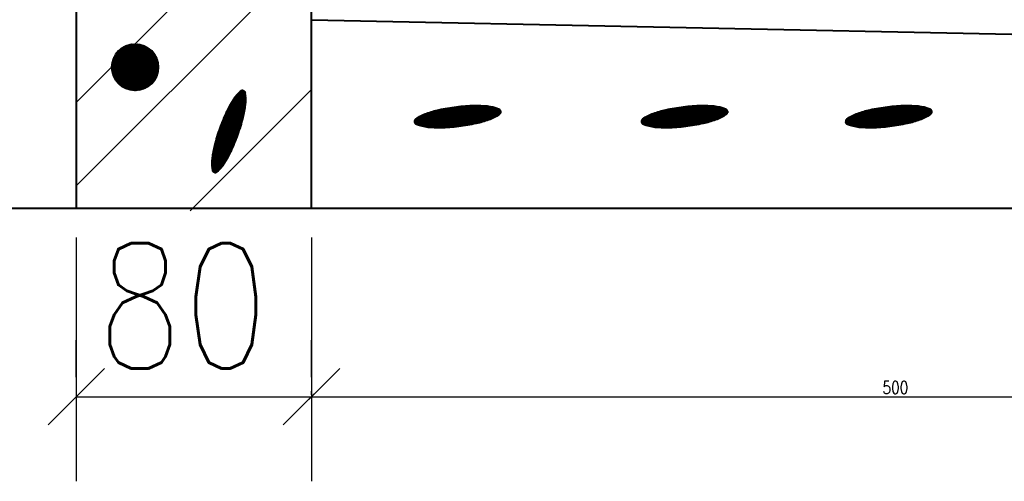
# Model space of a CAD drawing. Header units: millimetres. Extents: x -3143211 to -2549809, y 1060331 to 1341741.
# Tile 50 of 131: x -3026996 to -3023982, y 1098942 to 1100356. Entities that reach past the tile are written whole.
import ezdxf

# ---------------------------------------------------------------- set-up
doc = ezdxf.new("R2010")
doc.units = ezdxf.units.MM
doc.layers.add('8', color=2, linetype='Continuous')
doc.layers.add('размер', color=34, linetype='Continuous')
doc.styles.add('STANDART', font='TXT.SHX', dxfattribs={"width": 0.8})

# ---------------------------------------------------------------- blocks, each defined once
blk = doc.blocks.new('_Oblique')
at = {"color": 0, "linetype": 'ByBlock', "lineweight": -2}
blk.add_line((-0.5, -0.5), (0.5, 0.5), dxfattribs=at)

msp = doc.modelspace()

# ---------------------------------------------------------------- linework, layer by layer
at = {"lineweight": 40}
for p, q in [((-3026102.40657, 1099779.09826), (-3026102.40657, 1104545.53908)), ((-3026822.40657, 1102225.9516), (-3026822.40657, 1099779.09826)), ((-3026102.40657, 1100355.09826), (-3019046.40657, 1100211.09826)), ((-3048863.07123, 1099779.09826), (-3012660.63092, 1099779.09826))]:
    msp.add_line(p, q, dxfattribs=at)
at = {"color": 188}
for p, q in [((-3026822.40657, 1100101.96402), (-3026102.40657, 1100821.96402)), ((-3026822.40657, 1099847.40558), (-3026102.40657, 1100567.40558)), ((-3026714.55252, 1100210.49485), (-3026642.7696, 1100282.27778)), ((-3026714.51634, 1100207.98545), (-3026640.2602, 1100282.24159)), ((-3026714.49771, 1100213.09524), (-3026645.36999, 1100282.22297)), ((-3026714.39798, 1100205.55823), (-3026637.83297, 1100282.12323)), ((-3026714.34098, 1100215.79756), (-3026648.07231, 1100282.06623)), ((-3026714.20468, 1100203.20594), (-3026635.48069, 1100281.92993)), ((-3026714.06848, 1100218.61565), (-3026650.89039, 1100281.79373)), ((-3026713.94244, 1100200.92259), (-3026633.19734, 1100281.6677)), ((-3026713.66228, 1100221.56743), (-3026653.84218, 1100281.38753)), ((-3026713.61634, 1100198.70311), (-3026630.97786, 1100281.34159)), ((-3026713.23066, 1100196.54321), (-3026628.81795, 1100280.95591)), ((-3026713.0984, 1100224.6769), (-3026656.95164, 1100280.82365)), ((-3026712.78908, 1100194.4392), (-3026626.71394, 1100280.51434)), ((-3026712.3435, 1100227.97738), (-3026660.25212, 1100280.06876)), ((-3026712.2948, 1100192.38789), (-3026624.66264, 1100280.02006)), ((-3026711.75058, 1100190.38654), (-3026622.66128, 1100279.47583)), ((-3026711.34878, 1100231.51769), (-3026663.79243, 1100279.07403)), ((-3026711.15882, 1100188.43271), (-3026620.70746, 1100278.88407)), ((-3026710.52164, 1100186.5243), (-3026618.79905, 1100278.2469)), ((-3026710.03738, 1100235.37466), (-3026667.64941, 1100277.76264)), ((-3026709.84092, 1100184.65944), (-3026616.93419, 1100277.56617)), ((-3026709.11829, 1100182.83649), (-3026615.11123, 1100276.84354)), ((-3026708.35521, 1100181.05398), (-3026613.32873, 1100276.08046)), ((-3026708.27462, 1100239.68301), (-3026671.95776, 1100275.99987)), ((-3026707.55297, 1100179.31064), (-3026611.58538, 1100275.27823)), ((-3026706.71271, 1100177.60531), (-3026609.88005, 1100274.43797)), ((-3026705.83545, 1100175.93699), (-3026608.21173, 1100273.56071)), ((-3026705.77759, 1100244.72563), (-3026677.00037, 1100273.50285)), ((-3026704.92207, 1100174.30478), (-3026606.57953, 1100272.64733)), ((-3026703.97337, 1100172.7079), (-3026604.98265, 1100271.69862)), ((-3026702.99002, 1100171.14566), (-3026603.42041, 1100270.71528)), ((-3026701.97264, 1100169.61746), (-3026601.8922, 1100269.6979)), ((-3026701.66708, 1100251.38172), (-3026683.65646, 1100269.39234)), ((-3026700.92174, 1100168.12277), (-3026600.39752, 1100268.647)), ((-3026699.83777, 1100166.66116), (-3026598.9359, 1100267.56303)), ((-3026698.72109, 1100165.23226), (-3026597.507, 1100266.44635)), ((-3026697.57201, 1100163.83575), (-3026596.1105, 1100265.29726)), ((-3026696.39076, 1100162.47142), (-3026594.74616, 1100264.11602)), ((-3026695.17752, 1100161.13908), (-3026593.41382, 1100262.90277)), ((-3026693.93239, 1100159.83861), (-3026592.11336, 1100261.65765)), ((-3026692.65544, 1100158.56998), (-3026590.84472, 1100260.3807)), ((-3026691.34665, 1100157.33319), (-3026589.60793, 1100259.07191)), ((-3026690.00596, 1100156.12829), (-3026588.40304, 1100257.73122)), ((-3026688.63324, 1100154.95543), (-3026587.23018, 1100256.35849)), ((-3026687.22829, 1100153.8148), (-3026586.08954, 1100254.95355)), ((-3026685.79087, 1100152.70664), (-3026584.98138, 1100253.51612)), ((-3026684.32065, 1100151.63127), (-3026583.90601, 1100252.0459)), ((-3026682.81724, 1100150.58909), (-3026582.86383, 1100250.5425)), ((-3026681.2802, 1100149.58055), (-3026581.8553, 1100249.00545)), ((-3026679.70896, 1100148.6062), (-3026580.88095, 1100247.43422)), ((-3026678.10292, 1100147.66666), (-3026579.94141, 1100245.82817)), ((-3026676.46135, 1100146.76265), (-3026579.03739, 1100244.18661)), ((-3026674.78345, 1100145.89497), (-3026578.16971, 1100242.5087)), ((-3026673.06828, 1100145.06454), (-3026577.33929, 1100240.79354)), ((-3026671.31481, 1100144.27243), (-3026576.54717, 1100239.04007)), ((-3026669.52187, 1100143.51979), (-3026575.79454, 1100237.24712)), ((-3026667.6881, 1100142.80797), (-3026575.08271, 1100235.41336)), ((-3026665.81203, 1100142.13846), (-3026574.41321, 1100233.53728)), ((-3026663.89193, 1100141.51297), (-3026573.78771, 1100231.61719)), ((-3026661.9259, 1100140.93342), (-3026573.20817, 1100229.65116)), ((-3026659.91173, 1100140.402), (-3026572.67675, 1100227.63699)), ((-3026657.84693, 1100139.92122), (-3026572.19596, 1100225.57219)), ((-3026655.72863, 1100139.49393), (-3026571.76868, 1100223.45389)), ((-3026653.55353, 1100139.12345), (-3026571.39819, 1100221.27879)), ((-3026651.3178, 1100138.8136), (-3026571.08834, 1100219.04306)), ((-3026649.01695, 1100138.56886), (-3026570.84361, 1100216.74221)), ((-3026646.6457, 1100138.39453), (-3026570.66927, 1100214.37096)), ((-3026644.19775, 1100138.2969), (-3026570.57164, 1100211.92301)), ((-3026641.66549, 1100138.28357), (-3026570.55832, 1100209.39075)), ((-3026639.03961, 1100138.36387), (-3026570.63861, 1100206.76486)), ((-3026636.3085, 1100138.54939), (-3026570.82413, 1100204.03376)), ((-3026633.4574, 1100138.85491), (-3026571.12965, 1100201.18266)), ((-3026630.46702, 1100139.29971), (-3026571.57445, 1100198.19227)), ((-3026627.31132, 1100139.90982), (-3026572.18456, 1100195.03658)), ((-3026623.9537, 1100140.72185), (-3026572.9966, 1100191.67896)), ((-3026620.33962, 1100141.79035), (-3026574.06509, 1100188.06488)), ((-3026616.3812, 1100143.20318), (-3026575.47793, 1100184.10646)), ((-3026611.91847, 1100145.12034), (-3026577.39508, 1100179.64372)), ((-3026606.59089, 1100147.90232), (-3026580.17707, 1100174.31615)), ((-3026599.01329, 1100152.93434), (-3026585.20908, 1100166.73855)), ((-3026302.47198, 1100112.26754), (-3026329.46564, 1100128.45331)), ((-3026302.51369, 1100114.39134), (-3026328.20189, 1100129.79434)), ((-3026302.59079, 1100116.53635), (-3026326.91529, 1100131.12166)), ((-3026302.70443, 1100118.70328), (-3026325.60561, 1100132.43514)), ((-3026302.85585, 1100120.89286), (-3026324.27261, 1100133.73464)), ((-3026303.0464, 1100123.1059), (-3026322.91601, 1100135.01999)), ((-3026303.27754, 1100125.34328), (-3026321.53555, 1100136.29103)), ((-3026303.55087, 1100127.60596), (-3026320.12893, 1100137.54639)), ((-3026303.86814, 1100129.89498), (-3026318.49583, 1100138.66594)), ((-3026304.25066, 1100132.22313), (-3026316.40543, 1100139.5113)), ((-3026305.32139, 1100134.96394), (-3026313.48339, 1100139.85799)), ((-3026306.88427, 1100072.93752), (-3026350.44898, 1100099.05951)), ((-3026306.52368, 1100074.82008), (-3026349.53907, 1100100.6127)), ((-3026306.17404, 1100076.70922), (-3026348.62013, 1100102.16047)), ((-3026305.83542, 1100078.60497), (-3026347.69214, 1100103.70282)), ((-3026305.50792, 1100080.50738), (-3026346.75511, 1100105.23975)), ((-3026305.19161, 1100082.4165), (-3026345.80904, 1100106.77126)), ((-3026304.88658, 1100084.33238), (-3026344.85393, 1100108.29735)), ((-3026304.59291, 1100086.25508), (-3026343.88972, 1100109.81798)), ((-3026304.31068, 1100088.18464), (-3026342.90937, 1100111.32894)), ((-3026304.04, 1100090.12112), (-3026341.90776, 1100112.82714)), ((-3026303.78096, 1100092.06458), (-3026340.88485, 1100114.31258)), ((-3026303.53364, 1100094.01507), (-3026339.84059, 1100115.78521)), ((-3026303.29947, 1100095.97344), (-3026338.77489, 1100117.24499)), ((-3026303.09059, 1100097.94698), (-3026337.6877, 1100118.69188)), ((-3026302.91043, 1100099.93774), (-3026336.5789, 1100120.12581)), ((-3026302.75964, 1100101.9461), (-3026335.44841, 1100121.54673)), ((-3026302.63889, 1100103.97248), (-3026334.29608, 1100122.95457)), ((-3026302.54893, 1100106.01733), (-3026333.1218, 1100124.34924)), ((-3026302.49054, 1100108.08111), (-3026331.92541, 1100125.73065)), ((-3026302.46459, 1100110.16433), (-3026330.70675, 1100127.09871)), ((-3026315.50036, 1100038.22693), (-3026366.04231, 1100068.53257)), ((-3026314.98752, 1100040.01821), (-3026365.29135, 1100070.18107)), ((-3026314.47995, 1100041.81265), (-3026364.53556, 1100071.82667)), ((-3026313.97767, 1100043.61025), (-3026363.77493, 1100073.46937)), ((-3026313.48068, 1100045.41104), (-3026363.00934, 1100075.1091)), ((-3026312.98901, 1100047.21501), (-3026362.23577, 1100076.74404)), ((-3026312.50266, 1100049.02217), (-3026361.45303, 1100078.37348)), ((-3026312.02165, 1100050.83254), (-3026360.66114, 1100079.99744)), ((-3026311.54599, 1100052.64611), (-3026359.86012, 1100081.61592)), ((-3026311.07571, 1100054.46291), (-3026359.04998, 1100083.22894)), ((-3026310.61091, 1100056.283), (-3026358.23072, 1100084.83648)), ((-3026310.15485, 1100058.10832), (-3026357.40237, 1100086.43858)), ((-3026309.70914, 1100059.93985), (-3026356.56493, 1100088.03522)), ((-3026309.27385, 1100061.77763), (-3026355.7184, 1100089.62642)), ((-3026308.84903, 1100063.62168), (-3026354.86281, 1100091.21218)), ((-3026308.43474, 1100065.47206), (-3026353.99815, 1100092.7925)), ((-3026308.03105, 1100067.32878), (-3026353.12443, 1100094.36739)), ((-3026307.63803, 1100069.19191), (-3026352.24166, 1100095.93686)), ((-3026307.25575, 1100071.06147), (-3026351.34984, 1100097.50089)), ((-3025754.26485, 1100067.88615), (-3025757.32779, 1100027.66266)), ((-3025752.40659, 1100068.58282), (-3025755.54729, 1100027.33818)), ((-3025750.55057, 1100069.25009), (-3025753.76488, 1100027.0387)), ((-3025748.69571, 1100069.90207), (-3025751.98058, 1100026.76413)), ((-3025746.84189, 1100070.54042), (-3025750.19439, 1100026.51438)), ((-3025744.9891, 1100071.16523), (-3025748.40631, 1100026.28941)), ((-3025743.13733, 1100071.77663), (-3025746.61635, 1100026.08914)), ((-3025741.28658, 1100072.37472), (-3025744.82495, 1100025.90765)), ((-3025739.43683, 1100072.9596), (-3025743.03276, 1100025.73673)), ((-3025737.58808, 1100073.53137), (-3025741.23976, 1100025.57632)), ((-3025735.74032, 1100074.09012), (-3025739.44597, 1100025.42643)), ((-3025733.89354, 1100074.63596), (-3025737.65137, 1100025.28704)), ((-3025732.04774, 1100075.16898), (-3025735.85597, 1100025.15817)), ((-3025730.20292, 1100075.68926), (-3025734.05977, 1100025.03981)), ((-3025728.35905, 1100076.19689), (-3025732.26277, 1100024.93196)), ((-3025726.51614, 1100076.69195), (-3025730.46497, 1100024.83462)), ((-3025724.67418, 1100077.17454), (-3025728.66637, 1100024.74781)), ((-3025722.83317, 1100077.64472), (-3025726.86697, 1100024.67152)), ((-3025720.99309, 1100078.10258), (-3025725.06677, 1100024.60576)), ((-3025719.15395, 1100078.54818), (-3025723.26576, 1100024.55055)), ((-3025717.31573, 1100078.98162), (-3025721.46395, 1100024.50587)), ((-3025715.47844, 1100079.40294), (-3025719.66134, 1100024.47176)), ((-3025713.64206, 1100079.81223), (-3025717.85792, 1100024.44821)), ((-3025711.80645, 1100080.21136), (-3025716.0537, 1100024.43525)), ((-3025709.97134, 1100080.60412), (-3025714.24867, 1100024.43287)), ((-3025708.13669, 1100080.99063), (-3025712.44283, 1100024.4411)), ((-3025706.30252, 1100081.37092), (-3025710.63618, 1100024.45995)), ((-3025704.46883, 1100081.74499), (-3025708.82873, 1100024.48944)), ((-3025702.6356, 1100082.11288), (-3025707.02046, 1100024.52958)), ((-3025700.80285, 1100082.47458), (-3025705.21148, 1100024.579)), ((-3025698.97056, 1100082.83013), (-3025703.40207, 1100024.6342)), ((-3025697.13874, 1100083.17954), (-3025701.59223, 1100024.69501)), ((-3025695.30739, 1100083.52281), (-3025699.78196, 1100024.76145)), ((-3025693.47651, 1100083.85998), (-3025697.97126, 1100024.83351)), ((-3025691.64609, 1100084.19105), (-3025696.16013, 1100024.9112)), ((-3025689.81613, 1100084.51604), (-3025694.34857, 1100024.99453)), ((-3025687.98663, 1100084.83496), (-3025692.53659, 1100025.08351)), ((-3025686.1576, 1100085.14783), (-3025690.72417, 1100025.17814)), ((-3025684.32902, 1100085.45466), (-3025688.91132, 1100025.27843)), ((-3025682.5009, 1100085.75547), (-3025687.09804, 1100025.38438)), ((-3025680.67324, 1100086.05027), (-3025685.28433, 1100025.49601)), ((-3025678.84604, 1100086.33908), (-3025683.47019, 1100025.61332)), ((-3025677.01929, 1100086.6219), (-3025681.65561, 1100025.73631)), ((-3025675.193, 1100086.89875), (-3025679.8406, 1100025.865)), ((-3025673.36716, 1100087.16965), (-3025678.02516, 1100025.99939)), ((-3025671.54177, 1100087.4346), (-3025676.20928, 1100026.1395)), ((-3025669.71684, 1100087.69363), (-3025674.39296, 1100026.28532)), ((-3025667.89235, 1100087.94673), (-3025672.57621, 1100026.43687)), ((-3025666.06832, 1100088.19393), (-3025670.75902, 1100026.59416)), ((-3025664.24473, 1100088.43524), (-3025668.9414, 1100026.75719)), ((-3025662.42159, 1100088.67066), (-3025667.12333, 1100026.92598)), ((-3025660.5989, 1100088.90021), (-3025665.30483, 1100027.10053)), ((-3025658.77666, 1100089.12391), (-3025663.48589, 1100027.28085)), ((-3025656.95486, 1100089.34175), (-3025661.6665, 1100027.46696)), ((-3025655.1335, 1100089.55376), (-3025659.84668, 1100027.65886)), ((-3025653.31259, 1100089.75993), (-3025658.02641, 1100027.85656)), ((-3025651.49212, 1100089.96029), (-3025656.20571, 1100028.06007)), ((-3025649.6721, 1100090.15485), (-3025654.38456, 1100028.2694)), ((-3025647.85251, 1100090.34361), (-3025652.56296, 1100028.48457)), ((-3025646.03337, 1100090.52658), (-3025650.74092, 1100028.70558)), ((-3025644.21467, 1100090.70377), (-3025648.91843, 1100028.93244)), ((-3025642.3964, 1100090.8752), (-3025647.0955, 1100029.16517)), ((-3025640.57857, 1100091.04087), (-3025645.27212, 1100029.40378)), ((-3025638.76119, 1100091.20079), (-3025643.44829, 1100029.64828)), ((-3025636.94423, 1100091.35497), (-3025641.62401, 1100029.89868)), ((-3025635.12772, 1100091.50342), (-3025639.79928, 1100030.15499)), ((-3025633.31164, 1100091.64614), (-3025637.9741, 1100030.41722)), ((-3025631.496, 1100091.78315), (-3025636.14847, 1100030.6854)), ((-3025629.68079, 1100091.91445), (-3025634.32239, 1100030.95952)), ((-3025627.86601, 1100092.04005), (-3025632.49585, 1100031.2396)), ((-3025626.05167, 1100092.15997), (-3025630.66885, 1100031.52567)), ((-3025624.23776, 1100092.2742), (-3025628.8414, 1100031.81772)), ((-3025622.42428, 1100092.38275), (-3025627.01349, 1100032.11577)), ((-3025620.61124, 1100092.48563), (-3025625.18513, 1100032.41984)), ((-3025618.79862, 1100092.58286), (-3025623.3563, 1100032.72994)), ((-3025616.98644, 1100092.67442), (-3025621.52702, 1100033.04609)), ((-3025615.17468, 1100092.76034), (-3025619.69727, 1100033.3683)), ((-3025613.36336, 1100092.84062), (-3025617.86706, 1100033.69658)), ((-3025611.55246, 1100092.91526), (-3025616.03639, 1100034.03095)), ((-3025609.742, 1100092.98427), (-3025614.20525, 1100034.37142)), ((-3025607.93196, 1100093.04766), (-3025612.37365, 1100034.71802)), ((-3025606.12235, 1100093.10543), (-3025610.54158, 1100035.07075)), ((-3025604.31317, 1100093.15759), (-3025608.70904, 1100035.42963)), ((-3025602.50453, 1100093.20252), (-3025606.87603, 1100035.79468)), ((-3025600.69671, 1100093.23689), (-3025605.04255, 1100036.16592)), ((-3025598.88969, 1100093.26061), (-3025603.2086, 1100036.54336)), ((-3025597.08348, 1100093.27371), (-3025601.37417, 1100036.92701)), ((-3025595.27808, 1100093.27619), (-3025599.53927, 1100037.3169)), ((-3025593.47349, 1100093.26807), (-3025597.70389, 1100037.71305)), ((-3025591.6697, 1100093.24937), (-3025595.86792, 1100038.11704)), ((-3025589.86672, 1100093.2201), (-3025594.03105, 1100038.53284)), ((-3025588.06454, 1100093.18026), (-3025592.19325, 1100038.96071)), ((-3025586.26317, 1100093.12988), (-3025590.35454, 1100039.40073)), ((-3025584.46259, 1100093.06895), (-3025588.51489, 1100039.85297)), ((-3025582.66283, 1100092.99749), (-3025586.6743, 1100040.31749)), ((-3025580.86386, 1100092.9155), (-3025584.83278, 1100040.79438)), ((-3025579.06569, 1100092.82298), (-3025582.99031, 1100041.28372)), ((-3025577.26833, 1100092.71995), (-3025581.14688, 1100041.78558)), ((-3025575.47176, 1100092.60641), (-3025579.30249, 1100042.30005)), ((-3025573.676, 1100092.48235), (-3025577.45714, 1100042.82722)), ((-3025571.88103, 1100092.34778), (-3025575.61081, 1100043.36717)), ((-3025570.08687, 1100092.2027), (-3025573.7635, 1100043.92)), ((-3025568.29351, 1100092.04711), (-3025571.91521, 1100044.48579)), ((-3025566.50094, 1100091.88101), (-3025570.06592, 1100045.06465)), ((-3025564.70918, 1100091.70439), (-3025568.21563, 1100045.65667)), ((-3025562.91843, 1100091.51446), (-3025566.36432, 1100046.26196)), ((-3025561.12949, 1100091.30082), (-3025564.512, 1100046.88061)), ((-3025559.34243, 1100091.06243), (-3025562.65866, 1100047.51274)), ((-3025557.55726, 1100090.79924), (-3025560.80427, 1100048.15846)), ((-3025555.77399, 1100090.51119), (-3025558.94885, 1100048.81789)), ((-3025553.99261, 1100090.19817), (-3025557.09173, 1100049.49952)), ((-3025552.21314, 1100089.8601), (-3025555.2321, 1100050.21419)), ((-3025550.43559, 1100089.49685), (-3025553.3699, 1100050.96264)), ((-3025548.65997, 1100089.10829), (-3025551.50506, 1100051.74567)), ((-3025546.88628, 1100088.69428), (-3025549.63753, 1100052.56408)), ((-3025545.11455, 1100088.25464), (-3025547.76723, 1100053.41878)), ((-3025543.34478, 1100087.78921), (-3025545.8941, 1100054.31072)), ((-3025541.57699, 1100087.29777), (-3025544.01806, 1100055.24092)), ((-3025539.8112, 1100086.78011), (-3025542.13902, 1100056.2105)), ((-3025538.04742, 1100086.236), (-3025540.25688, 1100057.22064)), ((-3025536.28568, 1100085.66518), (-3025538.37157, 1100058.27264)), ((-3025534.52599, 1100085.06738), (-3025536.48295, 1100059.36789)), ((-3025532.76838, 1100084.44229), (-3025534.59093, 1100060.50789)), ((-3025531.01286, 1100083.78961), (-3025532.69538, 1100061.69429)), ((-3025529.25948, 1100083.10898), (-3025530.79616, 1100062.92887)), ((-3025527.51431, 1100082.32055), (-3025528.89312, 1100064.21359)), ((-3025525.80206, 1100081.09974), (-3025526.9861, 1100065.55056)), ((-3025524.14265, 1100079.18505), (-3025525.05482, 1100067.20611)), ((-3025522.63415, 1100075.28848), (-3025522.97371, 1100070.82933)), ((-3025059.74208, 1100067.88615), (-3025062.80502, 1100027.66266)), ((-3025057.88382, 1100068.58282), (-3025061.02452, 1100027.33818)), ((-3025056.0278, 1100069.25009), (-3025059.24212, 1100027.0387)), ((-3025054.17294, 1100069.90207), (-3025057.45781, 1100026.76413)), ((-3025052.31912, 1100070.54042), (-3025055.67162, 1100026.51438)), ((-3025050.46633, 1100071.16523), (-3025053.88354, 1100026.28941)), ((-3025048.61456, 1100071.77663), (-3025052.09358, 1100026.08914)), ((-3025046.76381, 1100072.37472), (-3025050.30219, 1100025.90765)), ((-3025044.91406, 1100072.9596), (-3025048.50999, 1100025.73673)), ((-3025043.06531, 1100073.53137), (-3025046.71699, 1100025.57632)), ((-3025041.21755, 1100074.09012), (-3025044.9232, 1100025.42643)), ((-3025039.37078, 1100074.63596), (-3025043.1286, 1100025.28704)), ((-3025037.52498, 1100075.16898), (-3025041.3332, 1100025.15817)), ((-3025035.68015, 1100075.68926), (-3025039.537, 1100025.03981)), ((-3025033.83628, 1100076.19689), (-3025037.74001, 1100024.93196)), ((-3025031.99337, 1100076.69195), (-3025035.94221, 1100024.83462)), ((-3025030.15141, 1100077.17454), (-3025034.14361, 1100024.74781)), ((-3025028.3104, 1100077.64472), (-3025032.3442, 1100024.67152)), ((-3025026.47032, 1100078.10258), (-3025030.544, 1100024.60576)), ((-3025024.63118, 1100078.54818), (-3025028.74299, 1100024.55055)), ((-3025022.79296, 1100078.98162), (-3025026.94118, 1100024.50587)), ((-3025020.95567, 1100079.40294), (-3025025.13857, 1100024.47176)), ((-3025019.11929, 1100079.81223), (-3025023.33515, 1100024.44821)), ((-3025017.28369, 1100080.21136), (-3025021.53093, 1100024.43525)), ((-3025015.44857, 1100080.60412), (-3025019.7259, 1100024.43287)), ((-3025013.61392, 1100080.99063), (-3025017.92006, 1100024.4411)), ((-3025011.77976, 1100081.37092), (-3025016.11341, 1100024.45995)), ((-3025009.94606, 1100081.74499), (-3025014.30596, 1100024.48944)), ((-3025008.11283, 1100082.11288), (-3025012.49769, 1100024.52958)), ((-3025006.28008, 1100082.47458), (-3025010.68872, 1100024.579)), ((-3025004.44779, 1100082.83013), (-3025008.8793, 1100024.6342)), ((-3025002.61598, 1100083.17954), (-3025007.06946, 1100024.69501)), ((-3025000.78463, 1100083.52281), (-3025005.25919, 1100024.76145)), ((-3024998.95374, 1100083.85998), (-3025003.44849, 1100024.83351)), ((-3024997.12332, 1100084.19105), (-3025001.63736, 1100024.9112)), ((-3024995.29336, 1100084.51604), (-3024999.82581, 1100024.99453)), ((-3024993.46386, 1100084.83496), (-3024998.01382, 1100025.08351)), ((-3024991.63483, 1100085.14783), (-3024996.2014, 1100025.17814)), ((-3024989.80625, 1100085.45466), (-3024994.38856, 1100025.27843)), ((-3024987.97814, 1100085.75547), (-3024992.57528, 1100025.38438)), ((-3024986.15048, 1100086.05027), (-3024990.76156, 1100025.49601)), ((-3024984.32327, 1100086.33908), (-3024988.94742, 1100025.61332)), ((-3024982.49652, 1100086.6219), (-3024987.13284, 1100025.73631)), ((-3024980.67023, 1100086.89875), (-3024985.31783, 1100025.865)), ((-3024978.84439, 1100087.16965), (-3024983.50239, 1100025.99939)), ((-3024977.01901, 1100087.4346), (-3024981.68651, 1100026.1395)), ((-3024975.19407, 1100087.69363), (-3024979.87019, 1100026.28532)), ((-3024973.36959, 1100087.94673), (-3024978.05344, 1100026.43687)), ((-3024971.54555, 1100088.19393), (-3024976.23625, 1100026.59416)), ((-3024969.72196, 1100088.43524), (-3024974.41863, 1100026.75719)), ((-3024967.89883, 1100088.67066), (-3024972.60056, 1100026.92598)), ((-3024966.07614, 1100088.90021), (-3024970.78206, 1100027.10053)), ((-3024964.25389, 1100089.12391), (-3024968.96312, 1100027.28085)), ((-3024962.43209, 1100089.34175), (-3024967.14374, 1100027.46696)), ((-3024960.61074, 1100089.55376), (-3024965.32391, 1100027.65886)), ((-3024958.78983, 1100089.75993), (-3024963.50365, 1100027.85656)), ((-3024956.96936, 1100089.96029), (-3024961.68294, 1100028.06007)), ((-3024955.14933, 1100090.15485), (-3024959.86179, 1100028.2694)), ((-3024953.32975, 1100090.34361), (-3024958.04019, 1100028.48457)), ((-3024951.5106, 1100090.52658), (-3024956.21815, 1100028.70558)), ((-3024949.6919, 1100090.70377), (-3024954.39566, 1100028.93244)), ((-3024947.87363, 1100090.8752), (-3024952.57273, 1100029.16517)), ((-3024946.05581, 1100091.04087), (-3024950.74935, 1100029.40378)), ((-3024944.23842, 1100091.20079), (-3024948.92552, 1100029.64828)), ((-3024942.42147, 1100091.35497), (-3024947.10124, 1100029.89868)), ((-3024940.60495, 1100091.50342), (-3024945.27651, 1100030.15499)), ((-3024938.78887, 1100091.64614), (-3024943.45133, 1100030.41722)), ((-3024936.97323, 1100091.78315), (-3024941.6257, 1100030.6854)), ((-3024935.15802, 1100091.91445), (-3024939.79962, 1100030.95952)), ((-3024933.34324, 1100092.04005), (-3024937.97308, 1100031.2396)), ((-3024931.5289, 1100092.15997), (-3024936.14608, 1100031.52567)), ((-3024929.71499, 1100092.2742), (-3024934.31863, 1100031.81772)), ((-3024927.90151, 1100092.38275), (-3024932.49073, 1100032.11577)), ((-3024926.08847, 1100092.48563), (-3024930.66236, 1100032.41984)), ((-3024924.27585, 1100092.58286), (-3024928.83354, 1100032.72994)), ((-3024922.46367, 1100092.67442), (-3024927.00425, 1100033.04609)), ((-3024920.65192, 1100092.76034), (-3024925.1745, 1100033.3683)), ((-3024918.84059, 1100092.84062), (-3024923.3443, 1100033.69658)), ((-3024917.0297, 1100092.91526), (-3024921.51362, 1100034.03095)), ((-3024915.21923, 1100092.98427), (-3024919.68249, 1100034.37142)), ((-3024913.40919, 1100093.04766), (-3024917.85088, 1100034.71802)), ((-3024911.59958, 1100093.10543), (-3024916.01881, 1100035.07075)), ((-3024909.7904, 1100093.15759), (-3024914.18627, 1100035.42963)), ((-3024907.98177, 1100093.20252), (-3024912.35326, 1100035.79468)), ((-3024906.17394, 1100093.23689), (-3024910.51978, 1100036.16592)), ((-3024904.36692, 1100093.26061), (-3024908.68583, 1100036.54336)), ((-3024902.56071, 1100093.27371), (-3024906.8514, 1100036.92701)), ((-3024900.75531, 1100093.27619), (-3024905.0165, 1100037.3169)), ((-3024898.95072, 1100093.26807), (-3024903.18113, 1100037.71305)), ((-3024897.14693, 1100093.24937), (-3024901.34515, 1100038.11704)), ((-3024895.34395, 1100093.2201), (-3024899.50828, 1100038.53284)), ((-3024893.54177, 1100093.18026), (-3024897.67049, 1100038.96071)), ((-3024891.7404, 1100093.12988), (-3024895.83177, 1100039.40073)), ((-3024889.93983, 1100093.06895), (-3024893.99212, 1100039.85297)), ((-3024888.14006, 1100092.99749), (-3024892.15154, 1100040.31749)), ((-3024886.34109, 1100092.9155), (-3024890.31001, 1100040.79438)), ((-3024884.54292, 1100092.82298), (-3024888.46754, 1100041.28372)), ((-3024882.74556, 1100092.71995), (-3024886.62411, 1100041.78558)), ((-3024880.94899, 1100092.60641), (-3024884.77972, 1100042.30005)), ((-3024879.15323, 1100092.48235), (-3024882.93437, 1100042.82722)), ((-3024877.35826, 1100092.34778), (-3024881.08804, 1100043.36717)), ((-3024875.5641, 1100092.2027), (-3024879.24074, 1100043.92)), ((-3024873.77074, 1100092.04711), (-3024877.39244, 1100044.48579)), ((-3024871.97817, 1100091.88101), (-3024875.54315, 1100045.06465)), ((-3024870.18641, 1100091.70439), (-3024873.69286, 1100045.65667)), ((-3024868.39566, 1100091.51446), (-3024871.84155, 1100046.26196)), ((-3024866.60672, 1100091.30082), (-3024869.98923, 1100046.88061)), ((-3024864.81966, 1100091.06243), (-3024868.13589, 1100047.51274)), ((-3024863.03449, 1100090.79924), (-3024866.28151, 1100048.15846)), ((-3024861.25122, 1100090.51119), (-3024864.42608, 1100048.81789)), ((-3024859.46984, 1100090.19817), (-3024862.56897, 1100049.49952)), ((-3024857.69037, 1100089.8601), (-3024860.70933, 1100050.21419)), ((-3024855.91282, 1100089.49685), (-3024858.84713, 1100050.96264)), ((-3024854.1372, 1100089.10829), (-3024856.98229, 1100051.74567)), ((-3024852.36352, 1100088.69428), (-3024855.11476, 1100052.56408)), ((-3024850.59178, 1100088.25464), (-3024853.24447, 1100053.41878)), ((-3024848.82201, 1100087.78921), (-3024851.37134, 1100054.31072)), ((-3024847.05422, 1100087.29777), (-3024849.49529, 1100055.24092)), ((-3024845.28843, 1100086.78011), (-3024847.61625, 1100056.2105)), ((-3024843.52465, 1100086.236), (-3024845.73412, 1100057.22064)), ((-3024841.76291, 1100085.66518), (-3024843.8488, 1100058.27264)), ((-3024840.00322, 1100085.06738), (-3024841.96019, 1100059.36789)), ((-3024838.24561, 1100084.44229), (-3024840.06817, 1100060.50789)), ((-3024836.4901, 1100083.78961), (-3024838.17261, 1100061.69429)), ((-3024834.73671, 1100083.10898), (-3024836.27339, 1100062.92887)), ((-3024832.99154, 1100082.32055), (-3024834.37035, 1100064.21359)), ((-3024831.27929, 1100081.09974), (-3024832.46333, 1100065.55056)), ((-3024829.61988, 1100079.18505), (-3024830.53205, 1100067.20611)), ((-3024828.11139, 1100075.28848), (-3024828.45094, 1100070.82933)), ((-3024434.67235, 1100067.88615), (-3024437.73529, 1100027.66266)), ((-3024432.81409, 1100068.58282), (-3024435.95479, 1100027.33818)), ((-3024430.95807, 1100069.25009), (-3024434.17238, 1100027.0387)), ((-3024429.10321, 1100069.90207), (-3024432.38808, 1100026.76413)), ((-3024427.24939, 1100070.54042), (-3024430.60188, 1100026.51438)), ((-3024425.3966, 1100071.16523), (-3024428.8138, 1100026.28941)), ((-3024423.54483, 1100071.77663), (-3024427.02384, 1100026.08914)), ((-3024421.69408, 1100072.37472), (-3024425.23245, 1100025.90765)), ((-3024419.84433, 1100072.9596), (-3024423.44026, 1100025.73673)), ((-3024417.99558, 1100073.53137), (-3024421.64726, 1100025.57632)), ((-3024416.14782, 1100074.09012), (-3024419.85346, 1100025.42643)), ((-3024414.30104, 1100074.63596), (-3024418.05887, 1100025.28704)), ((-3024412.45524, 1100075.16898), (-3024416.26347, 1100025.15817)), ((-3024410.61041, 1100075.68926), (-3024414.46727, 1100025.03981)), ((-3024408.76655, 1100076.19689), (-3024412.67027, 1100024.93196)), ((-3024406.92364, 1100076.69195), (-3024410.87247, 1100024.83462)), ((-3024405.08168, 1100077.17454), (-3024409.07387, 1100024.74781)), ((-3024403.24066, 1100077.64472), (-3024407.27447, 1100024.67152)), ((-3024401.40059, 1100078.10258), (-3024405.47427, 1100024.60576)), ((-3024399.56144, 1100078.54818), (-3024403.67326, 1100024.55055)), ((-3024397.72323, 1100078.98162), (-3024401.87145, 1100024.50587)), ((-3024395.88593, 1100079.40294), (-3024400.06884, 1100024.47176)), ((-3024394.04956, 1100079.81223), (-3024398.26542, 1100024.44821)), ((-3024392.21395, 1100080.21136), (-3024396.46119, 1100024.43525)), ((-3024390.37883, 1100080.60412), (-3024394.65616, 1100024.43287)), ((-3024388.54419, 1100080.99063), (-3024392.85033, 1100024.4411)), ((-3024386.71002, 1100081.37092), (-3024391.04368, 1100024.45995)), ((-3024384.87632, 1100081.74499), (-3024389.23622, 1100024.48944)), ((-3024383.0431, 1100082.11288), (-3024387.42796, 1100024.52958)), ((-3024381.21035, 1100082.47458), (-3024385.61898, 1100024.579)), ((-3024379.37806, 1100082.83013), (-3024383.80957, 1100024.6342)), ((-3024377.54624, 1100083.17954), (-3024381.99973, 1100024.69501)), ((-3024375.71489, 1100083.52281), (-3024380.18946, 1100024.76145)), ((-3024373.88401, 1100083.85998), (-3024378.37876, 1100024.83351)), ((-3024372.05358, 1100084.19105), (-3024376.56763, 1100024.9112)), ((-3024370.22363, 1100084.51604), (-3024374.75607, 1100024.99453)), ((-3024368.39413, 1100084.83496), (-3024372.94409, 1100025.08351)), ((-3024366.56509, 1100085.14783), (-3024371.13167, 1100025.17814)), ((-3024364.73652, 1100085.45466), (-3024369.31882, 1100025.27843)), ((-3024362.9084, 1100085.75547), (-3024367.50554, 1100025.38438)), ((-3024361.08074, 1100086.05027), (-3024365.69183, 1100025.49601)), ((-3024359.25354, 1100086.33908), (-3024363.87769, 1100025.61332)), ((-3024357.42679, 1100086.6219), (-3024362.06311, 1100025.73631)), ((-3024355.6005, 1100086.89875), (-3024360.2481, 1100025.865)), ((-3024353.77466, 1100087.16965), (-3024358.43265, 1100025.99939)), ((-3024351.94927, 1100087.4346), (-3024356.61677, 1100026.1395)), ((-3024350.12434, 1100087.69363), (-3024354.80046, 1100026.28532)), ((-3024348.29985, 1100087.94673), (-3024352.98371, 1100026.43687)), ((-3024346.47582, 1100088.19393), (-3024351.16652, 1100026.59416)), ((-3024344.65223, 1100088.43524), (-3024349.34889, 1100026.75719)), ((-3024342.82909, 1100088.67066), (-3024347.53083, 1100026.92598)), ((-3024341.0064, 1100088.90021), (-3024345.71233, 1100027.10053)), ((-3024339.18416, 1100089.12391), (-3024343.89338, 1100027.28085)), ((-3024337.36236, 1100089.34175), (-3024342.074, 1100027.46696)), ((-3024335.541, 1100089.55376), (-3024340.25418, 1100027.65886)), ((-3024333.72009, 1100089.75993), (-3024338.43391, 1100027.85656)), ((-3024331.89962, 1100089.96029), (-3024336.6132, 1100028.06007)), ((-3024330.0796, 1100090.15485), (-3024334.79205, 1100028.2694)), ((-3024328.26001, 1100090.34361), (-3024332.97046, 1100028.48457)), ((-3024326.44087, 1100090.52658), (-3024331.14842, 1100028.70558)), ((-3024324.62216, 1100090.70377), (-3024329.32593, 1100028.93244)), ((-3024322.8039, 1100090.8752), (-3024327.503, 1100029.16517)), ((-3024320.98607, 1100091.04087), (-3024325.67962, 1100029.40378)), ((-3024319.16868, 1100091.20079), (-3024323.85579, 1100029.64828)), ((-3024317.35173, 1100091.35497), (-3024322.03151, 1100029.89868)), ((-3024315.53522, 1100091.50342), (-3024320.20678, 1100030.15499)), ((-3024313.71914, 1100091.64614), (-3024318.3816, 1100030.41722)), ((-3024311.90349, 1100091.78315), (-3024316.55597, 1100030.6854)), ((-3024310.08828, 1100091.91445), (-3024314.72988, 1100030.95952)), ((-3024308.27351, 1100092.04005), (-3024312.90334, 1100031.2396)), ((-3024306.45917, 1100092.15997), (-3024311.07635, 1100031.52567)), ((-3024304.64526, 1100092.2742), (-3024309.2489, 1100031.81772)), ((-3024302.83178, 1100092.38275), (-3024307.42099, 1100032.11577)), ((-3024301.01873, 1100092.48563), (-3024305.59263, 1100032.41984)), ((-3024299.20612, 1100092.58286), (-3024303.7638, 1100032.72994)), ((-3024297.39394, 1100092.67442), (-3024301.93452, 1100033.04609)), ((-3024295.58218, 1100092.76034), (-3024300.10477, 1100033.3683)), ((-3024293.77086, 1100092.84062), (-3024298.27456, 1100033.69658)), ((-3024291.95996, 1100092.91526), (-3024296.44389, 1100034.03095)), ((-3024290.1495, 1100092.98427), (-3024294.61275, 1100034.37142)), ((-3024288.33946, 1100093.04766), (-3024292.78115, 1100034.71802)), ((-3024286.52985, 1100093.10543), (-3024290.94908, 1100035.07075)), ((-3024284.72067, 1100093.15759), (-3024289.11654, 1100035.42963)), ((-3024282.91203, 1100093.20252), (-3024287.28353, 1100035.79468)), ((-3024281.1042, 1100093.23689), (-3024285.45005, 1100036.16592)), ((-3024279.29719, 1100093.26061), (-3024283.6161, 1100036.54336)), ((-3024277.49098, 1100093.27371), (-3024281.78167, 1100036.92701)), ((-3024275.68558, 1100093.27619), (-3024279.94677, 1100037.3169)), ((-3024273.88099, 1100093.26807), (-3024278.11139, 1100037.71305)), ((-3024272.0772, 1100093.24937), (-3024276.27542, 1100038.11704)), ((-3024270.27422, 1100093.2201), (-3024274.43854, 1100038.53284)), ((-3024268.47204, 1100093.18026), (-3024272.60075, 1100038.96071)), ((-3024266.67066, 1100093.12988), (-3024270.76203, 1100039.40073)), ((-3024264.87009, 1100093.06895), (-3024268.92239, 1100039.85297)), ((-3024263.07032, 1100092.99749), (-3024267.0818, 1100040.31749)), ((-3024261.27136, 1100092.9155), (-3024265.24028, 1100040.79438)), ((-3024259.47319, 1100092.82298), (-3024263.3978, 1100041.28372)), ((-3024257.67582, 1100092.71995), (-3024261.55438, 1100041.78558)), ((-3024255.87926, 1100092.60641), (-3024259.70999, 1100042.30005)), ((-3024254.08349, 1100092.48235), (-3024257.86464, 1100042.82722)), ((-3024252.28853, 1100092.34778), (-3024256.01831, 1100043.36717)), ((-3024250.49437, 1100092.2027), (-3024254.171, 1100043.92)), ((-3024248.701, 1100092.04711), (-3024252.32271, 1100044.48579)), ((-3024246.90844, 1100091.88101), (-3024250.47342, 1100045.06465)), ((-3024245.11668, 1100091.70439), (-3024248.62312, 1100045.65667)), ((-3024243.32593, 1100091.51446), (-3024246.77182, 1100046.26196)), ((-3024241.53699, 1100091.30082), (-3024244.9195, 1100046.88061)), ((-3024239.74993, 1100091.06243), (-3024243.06615, 1100047.51274)), ((-3024237.96476, 1100090.79924), (-3024241.21177, 1100048.15846)), ((-3024236.18148, 1100090.51119), (-3024239.35635, 1100048.81789)), ((-3024234.40011, 1100090.19817), (-3024237.49923, 1100049.49952)), ((-3024232.62064, 1100089.8601), (-3024235.6396, 1100050.21419)), ((-3024230.84309, 1100089.49685), (-3024233.77739, 1100050.96264)), ((-3024229.06747, 1100089.10829), (-3024231.91256, 1100051.74567)), ((-3024227.29378, 1100088.69428), (-3024230.04503, 1100052.56408)), ((-3024225.52205, 1100088.25464), (-3024228.17473, 1100053.41878)), ((-3024223.75228, 1100087.78921), (-3024226.3016, 1100054.31072)), ((-3024221.98449, 1100087.29777), (-3024224.42556, 1100055.24092)), ((-3024220.2187, 1100086.78011), (-3024222.54651, 1100056.2105)), ((-3024218.45492, 1100086.236), (-3024220.66438, 1100057.22064)), ((-3024216.69317, 1100085.66518), (-3024218.77906, 1100058.27264)), ((-3024214.93349, 1100085.06738), (-3024216.89045, 1100059.36789)), ((-3024213.17587, 1100084.44229), (-3024214.99843, 1100060.50789)), ((-3024211.42036, 1100083.78961), (-3024213.10288, 1100061.69429)), ((-3024209.66698, 1100083.10898), (-3024211.20366, 1100062.92887)), ((-3024207.92181, 1100082.32055), (-3024209.30062, 1100064.21359)), ((-3024206.20956, 1100081.09974), (-3024207.3936, 1100065.55056)), ((-3024204.55015, 1100079.18505), (-3024205.46232, 1100067.20611)), ((-3024203.04165, 1100075.28848), (-3024203.38121, 1100070.82933)), ((-3026325.61839, 1100006.5157), (-3026378.72635, 1100038.35996)), ((-3026325.01278, 1100008.25136), (-3026378.06342, 1100040.06125)), ((-3026324.41223, 1100009.99005), (-3026377.39555, 1100041.75957)), ((-3026323.81675, 1100011.73177), (-3026376.72274, 1100043.45492)), ((-3026323.22636, 1100013.47655), (-3026376.04499, 1100045.14732)), ((-3026322.64105, 1100015.22437), (-3026375.36232, 1100046.83677)), ((-3026322.06084, 1100016.97526), (-3026374.67472, 1100048.52326)), ((-3026321.48575, 1100018.72921), (-3026373.98222, 1100050.20681)), ((-3026320.91577, 1100020.48623), (-3026373.28481, 1100051.88742)), ((-3026320.35094, 1100022.24633), (-3026372.5825, 1100053.56509)), ((-3026319.79124, 1100024.00952), (-3026371.87529, 1100055.23983)), ((-3026319.23671, 1100025.77579), (-3026371.16321, 1100056.91163)), ((-3026318.68734, 1100027.54517), (-3026370.44624, 1100058.58052)), ((-3026318.14315, 1100029.31765), (-3026369.7244, 1100060.24648)), ((-3026317.60416, 1100031.09325), (-3026368.99769, 1100061.90952)), ((-3026317.07037, 1100032.87197), (-3026368.26613, 1100063.56964)), ((-3026316.5418, 1100034.65382), (-3026367.5297, 1100065.22686)), ((-3026316.01846, 1100036.4388), (-3026366.78843, 1100066.88117)), ((-3025786.36716, 1100049.32076), (-3025787.08975, 1100039.83141)), ((-3025784.39561, 1100051.50514), (-3025785.47169, 1100037.37368)), ((-3025782.48499, 1100052.88938), (-3025783.78001, 1100035.88286)), ((-3025780.58015, 1100054.19777), (-3025782.04783, 1100034.92369)), ((-3025778.6792, 1100055.45507), (-3025780.29561, 1100034.22783)), ((-3025776.78198, 1100056.66332), (-3025778.54107, 1100033.56239)), ((-3025774.88836, 1100057.82437), (-3025776.78442, 1100032.9247)), ((-3025772.9982, 1100058.93993), (-3025775.02568, 1100032.31443)), ((-3025771.11139, 1100060.01157), (-3025773.26487, 1100031.73128)), ((-3025769.22781, 1100061.04073), (-3025771.50203, 1100031.17496)), ((-3025767.34736, 1100062.02875), (-3025769.73715, 1100030.64522)), ((-3025765.46995, 1100062.97685), (-3025767.97028, 1100030.14179)), ((-3025763.5955, 1100063.88619), (-3025766.20141, 1100029.66446)), ((-3025761.72391, 1100064.75783), (-3025764.43058, 1100029.21303)), ((-3025759.85512, 1100065.59276), (-3025762.65779, 1100028.78729)), ((-3025757.98906, 1100066.3919), (-3025760.88305, 1100028.38709)), ((-3025756.12565, 1100067.15609), (-3025759.10638, 1100028.01226)), ((-3025091.84439, 1100049.32076), (-3025092.56699, 1100039.83141)), ((-3025089.87284, 1100051.50514), (-3025090.94893, 1100037.37368)), ((-3025087.96222, 1100052.88938), (-3025089.25724, 1100035.88286)), ((-3025086.05738, 1100054.19777), (-3025087.52507, 1100034.92369)), ((-3025084.15643, 1100055.45507), (-3025085.77284, 1100034.22783)), ((-3025082.25921, 1100056.66332), (-3025084.0183, 1100033.56239)), ((-3025080.36559, 1100057.82437), (-3025082.26165, 1100032.9247)), ((-3025078.47543, 1100058.93993), (-3025080.50291, 1100032.31443)), ((-3025076.58862, 1100060.01157), (-3025078.74211, 1100031.73128)), ((-3025074.70504, 1100061.04073), (-3025076.97926, 1100031.17496)), ((-3025072.82459, 1100062.02875), (-3025075.21439, 1100030.64522)), ((-3025070.94718, 1100062.97685), (-3025073.44751, 1100030.14179)), ((-3025069.07273, 1100063.88619), (-3025071.67865, 1100029.66446)), ((-3025067.20114, 1100064.75783), (-3025069.90781, 1100029.21303)), ((-3025065.33235, 1100065.59276), (-3025068.13502, 1100028.78729)), ((-3025063.46629, 1100066.3919), (-3025066.36028, 1100028.38709)), ((-3025061.60289, 1100067.15609), (-3025064.58361, 1100028.01226)), ((-3024466.77466, 1100049.32076), (-3024467.49725, 1100039.83141)), ((-3024464.80311, 1100051.50514), (-3024465.87919, 1100037.37368)), ((-3024462.89249, 1100052.88938), (-3024464.1875, 1100035.88286)), ((-3024460.98765, 1100054.19777), (-3024462.45533, 1100034.92369)), ((-3024459.0867, 1100055.45507), (-3024460.70311, 1100034.22783)), ((-3024457.18948, 1100056.66332), (-3024458.94857, 1100033.56239)), ((-3024455.29586, 1100057.82437), (-3024457.19192, 1100032.9247)), ((-3024453.4057, 1100058.93993), (-3024455.43318, 1100032.31443)), ((-3024451.51888, 1100060.01157), (-3024453.67237, 1100031.73128)), ((-3024449.6353, 1100061.04073), (-3024451.90952, 1100031.17496)), ((-3024447.75486, 1100062.02875), (-3024450.14465, 1100030.64522)), ((-3024445.87745, 1100062.97685), (-3024448.37778, 1100030.14179)), ((-3024444.00299, 1100063.88619), (-3024446.60891, 1100029.66446)), ((-3024442.13141, 1100064.75783), (-3024444.83808, 1100029.21303)), ((-3024440.26262, 1100065.59276), (-3024443.06528, 1100028.78729)), ((-3024438.39656, 1100066.3919), (-3024441.29055, 1100028.38709)), ((-3024436.53315, 1100067.15609), (-3024439.51388, 1100028.01226)), ((-3026336.67897, 1099977.46844), (-3026389.23049, 1100008.97905)), ((-3026335.98872, 1099979.15333), (-3026388.65306, 1100010.73159)), ((-3026335.30338, 1099980.84118), (-3026388.07051, 1100012.48107)), ((-3026334.62296, 1099982.53198), (-3026387.48287, 1100014.2275)), ((-3026333.94747, 1099984.22573), (-3026386.89014, 1100015.97088)), ((-3026333.27692, 1099985.92245), (-3026386.29234, 1100017.71121)), ((-3026332.61132, 1099987.62212), (-3026385.68947, 1100019.44851)), ((-3026331.95067, 1099989.32477), (-3026385.08155, 1100021.18277)), ((-3026331.29498, 1099991.0304), (-3026384.46858, 1100022.91402)), ((-3026330.64425, 1099992.739), (-3026383.85057, 1100024.64224)), ((-3026329.99851, 1099994.45059), (-3026383.22754, 1100026.36744)), ((-3026329.35775, 1099996.16516), (-3026382.5995, 1100028.08964)), ((-3026328.72198, 1099997.88274), (-3026381.96644, 1100029.80884)), ((-3026328.09122, 1099999.60331), (-3026381.32838, 1100031.52504)), ((-3026327.46547, 1100001.32688), (-3026380.68534, 1100033.23824)), ((-3026326.84474, 1100003.05347), (-3026380.03731, 1100034.94846)), ((-3026326.22905, 1100004.78308), (-3026379.38431, 1100036.6557)), ((-3026349.16628, 1099949.27665), (-3026398.25428, 1099978.71049)), ((-3026348.38774, 1099950.90862), (-3026397.76549, 1099980.51618)), ((-3026347.61829, 1099952.54602), (-3026397.27138, 1099982.31869)), ((-3026346.85505, 1099954.18716), (-3026396.77196, 1099984.11802)), ((-3026346.09664, 1099955.83119), (-3026396.26725, 1099985.91418)), ((-3026345.34306, 1099957.47812), (-3026395.75726, 1099987.70717)), ((-3026344.59432, 1099959.12795), (-3026395.24201, 1099989.497)), ((-3026343.85042, 1099960.78069), (-3026394.72151, 1099991.28369)), ((-3026343.11137, 1099962.43632), (-3026394.19577, 1099993.06723)), ((-3026342.37717, 1099964.09487), (-3026393.66481, 1099994.84764)), ((-3026341.64783, 1099965.75634), (-3026393.12864, 1099996.62493)), ((-3026340.92335, 1099967.42071), (-3026392.58726, 1099998.3991)), ((-3026340.20375, 1099969.08801), (-3026392.0407, 1100000.17016)), ((-3026339.48901, 1099970.75823), (-3026391.48896, 1100001.93811)), ((-3026338.77916, 1099972.43138), (-3026390.93206, 1100003.70297)), ((-3026338.0742, 1099974.10747), (-3026390.37001, 1100005.46474)), ((-3026337.37414, 1099975.78648), (-3026389.80282, 1100007.22343)), ((-3026363.79351, 1099922.36799), (-3026405.32253, 1099947.26936)), ((-3026362.86063, 1099923.90741), (-3026404.98993, 1099949.16871)), ((-3026361.93678, 1099925.45224), (-3026404.64625, 1099951.06142)), ((-3026361.02198, 1099927.0025), (-3026404.29158, 1099952.94754)), ((-3026360.11622, 1099928.55818), (-3026403.92599, 1099954.82712)), ((-3026359.2195, 1099930.11928), (-3026403.54955, 1099956.70018)), ((-3026358.33182, 1099931.6858), (-3026403.16234, 1099958.56679)), ((-3026357.4532, 1099933.25775), (-3026402.76442, 1099960.42698)), ((-3026356.58363, 1099934.83513), (-3026402.35587, 1099962.28079)), ((-3026355.72313, 1099936.41795), (-3026401.93675, 1099964.12826)), ((-3026354.87169, 1099938.0062), (-3026401.50712, 1099965.96944)), ((-3026354.02933, 1099939.59989), (-3026401.06704, 1099967.80435)), ((-3026353.19605, 1099941.19903), (-3026400.61658, 1099969.63303)), ((-3026352.37186, 1099942.80362), (-3026400.15596, 1099971.45562)), ((-3026351.55678, 1099944.41367), (-3026399.68859, 1099973.27416)), ((-3026350.75082, 1099946.02919), (-3026399.21585, 1099975.08949)), ((-3026349.95398, 1099947.65018), (-3026398.73774, 1099976.90159)), ((-3026379.71116, 1099900.43066), (-3026408.50675, 1099917.69689)), ((-3026378.50273, 1099901.80485), (-3026408.46582, 1099919.77113)), ((-3026377.31649, 1099903.19235), (-3026408.39287, 1099921.82617)), ((-3026376.15228, 1099904.59306), (-3026408.2887, 1099923.8625)), ((-3026375.00998, 1099906.00691), (-3026408.1541, 1099925.88057)), ((-3026373.88944, 1099907.4338), (-3026407.98976, 1099927.88082)), ((-3026372.79056, 1099908.87368), (-3026407.79636, 1099929.86364)), ((-3026371.71323, 1099910.32648), (-3026407.57455, 1099931.82942)), ((-3026370.65736, 1099911.79216), (-3026407.33363, 1099933.78375)), ((-3026369.62289, 1099913.27066), (-3026407.08093, 1099935.73101)), ((-3026368.60975, 1099914.76195), (-3026406.81654, 1099937.67127)), ((-3026367.61788, 1099916.266), (-3026406.54056, 1099939.60457)), ((-3026366.64642, 1099917.78228), (-3026406.25308, 1099941.53098)), ((-3026365.68641, 1099919.30543), (-3026405.95419, 1099943.45054)), ((-3026364.73544, 1099920.834), (-3026405.64398, 1099945.36332)), ((-3026380.94196, 1099899.06988), (-3026408.51476, 1099915.6029)), ((-3026382.19531, 1099897.72262), (-3026408.4889, 1099913.48862)), ((-3026383.47141, 1099896.389), (-3026408.42816, 1099911.35341)), ((-3026384.77048, 1099895.06916), (-3026408.33141, 1099909.19661)), ((-3026386.09277, 1099893.76323), (-3026408.19746, 1099907.01751)), ((-3026387.43852, 1099892.47138), (-3026408.02502, 1099904.81533)), ((-3026388.808, 1099891.19376), (-3026407.81267, 1099902.58921)), ((-3026390.20152, 1099889.93054), (-3026407.55888, 1099900.33825)), ((-3026391.68777, 1099888.72293), (-3026407.26197, 1099898.06144)), ((-3026393.54592, 1099887.73832), (-3026406.92011, 1099895.75767)), ((-3026396.00089, 1099887.11157), (-3026406.30424, 1099893.2896)), ((-3026400.16051, 1099887.50695), (-3026403.99592, 1099889.80671))]:
    msp.add_line(p, q, dxfattribs=at)
at = {"color": 188, "linetype": 'ByBlock'}
for p, q in [((-3026736.00657, 1099287.75121), (-3026908.80657, 1099114.95121)), ((-3026188.80657, 1099114.95121), (-3026016.00657, 1099287.75121)), ((-3025843.20657, 1099201.35121), (-3022786.94586, 1099201.35121)), ((-3025843.20657, 1099201.35121), (-3025584.00657, 1099201.35121)), ((-3025584.00657, 1099201.35121), (-3024028.80657, 1099201.35121))]:
    msp.add_line(p, q, dxfattribs=at)
at = {"layer": '8', "color": 188}
for p, q in [((-3026822.40657, 1099779.09826), (-3026822.40657, 1102371.09826)), ((-3026473.37435, 1099770.94699), (-3026101.18183, 1100142.6887))]:
    msp.add_line(p, q, dxfattribs=at)
msp.add_circle((-3026642.55285, 1100210.2781), 72, dxfattribs=at)
for centre, radius, start, end in [((-3026233.44505, 1100039.23172), 131.0742, 131.49688885, 147.48478058), ((-3026313.80375, 1100130.07065), 9.79258, 70.33034797, 131.49688885), ((-3026313.80375, 1100130.07065), 9.79258, 9.16380704, 70.33034797), ((-3026433.53745, 1100110.75563), 131.0742, 353.17591533, 9.16380704), ((-3026084.77426, 1099944.46245), 307.38137, 147.48478058, 154.93456893), ((-3025832.79962, 1099826.61424), 585.55293, 154.93456893, 160.33034795), ((-3026608.5956, 1100131.70469), 307.38137, 345.72612698, 353.17591533), ((-3025707.32412, 1099945.50555), 131.0742, 109.76883447, 125.75672619), ((-3025647.69243, 1099779.58906), 307.38137, 102.31904613, 109.76883447), ((-3025588.34309, 1099507.82248), 585.55293, 96.9232671, 102.31904613), ((-3025588.34309, 1099507.82248), 585.55293, 91.52748807, 96.9232671), ((-3025595.75818, 1099785.89519), 307.38137, 84.07769972, 91.52748807), ((-3025577.56687, 1099961.26137), 131.0742, 68.08980801, 84.07769972), ((-3025532.31029, 1100073.7828), 9.79258, 6.92326709, 68.08980801), ((-3025532.31029, 1100073.7828), 9.79258, 305.75672619, 6.92326709), ((-3025012.80135, 1099945.50555), 131.0742, 109.76883447, 125.75672619), ((-3024953.16966, 1099779.58906), 307.38137, 102.31904613, 109.76883447), ((-3024893.82033, 1099507.82248), 585.55293, 96.9232671, 102.31904613), ((-3024893.82033, 1099507.82248), 585.55293, 91.52748807, 96.9232671), ((-3024901.23542, 1099785.89519), 307.38137, 84.07769972, 91.52748807), ((-3024883.0441, 1099961.26137), 131.0742, 68.08980801, 84.07769972), ((-3024837.78752, 1100073.7828), 9.79258, 6.92326709, 68.08980801), ((-3024837.78752, 1100073.7828), 9.79258, 305.75672619, 6.92326709), ((-3024387.73161, 1099945.50555), 131.0742, 109.76883447, 125.75672619), ((-3024328.09993, 1099779.58906), 307.38137, 102.31904613, 109.76883447), ((-3024268.75059, 1099507.82248), 585.55293, 96.9232671, 102.31904613), ((-3024268.75059, 1099507.82248), 585.55293, 91.52748807, 96.9232671), ((-3024276.16568, 1099785.89519), 307.38137, 84.07769972, 91.52748807), ((-3024257.97436, 1099961.26137), 131.0742, 68.08980801, 84.07769972), ((-3024212.71779, 1100073.7828), 9.79258, 6.92326709, 68.08980801), ((-3024212.71779, 1100073.7828), 9.79258, 305.75672619, 6.92326709), ((-3026878.17952, 1100200.28986), 585.55293, 340.33034795, 345.72612698), ((-3025778.19441, 1100043.92623), 9.79258, 125.75672619, 186.92326709), ((-3025778.19441, 1100043.92623), 9.79258, 186.92326709, 248.08980801), ((-3025722.16161, 1100609.88655), 585.55293, 276.9232671, 282.31904613), ((-3025662.81227, 1100338.11997), 307.38137, 282.31904613, 289.76883447), ((-3025603.18059, 1100172.20348), 131.0742, 289.76883447, 305.75672619), ((-3025083.67165, 1100043.92623), 9.79258, 125.75672619, 186.92326709), ((-3025083.67165, 1100043.92623), 9.79258, 186.92326709, 248.08980801), ((-3025027.63884, 1100609.88655), 585.55293, 276.9232671, 282.31904613), ((-3024968.2895, 1100338.11997), 307.38137, 282.31904613, 289.76883447), ((-3024908.65782, 1100172.20348), 131.0742, 289.76883447, 305.75672619), ((-3024458.60191, 1100043.92623), 9.79258, 125.75672619, 186.92326709), ((-3024458.60191, 1100043.92623), 9.79258, 186.92326709, 248.08980801), ((-3024402.56911, 1100609.88655), 585.55293, 276.9232671, 282.31904613), ((-3024343.21977, 1100338.11997), 307.38137, 282.31904613, 289.76883447), ((-3024283.58808, 1100172.20348), 131.0742, 289.76883447, 305.75672619), ((-3025832.79962, 1099826.61424), 585.55293, 160.33034795, 165.72612698), ((-3025732.93784, 1100156.44766), 131.0742, 248.08980801, 264.07769972), ((-3025714.74652, 1100331.81384), 307.38137, 264.07769972, 271.52748807), ((-3025722.16161, 1100609.88655), 585.55293, 271.52748807, 276.9232671), ((-3025038.41507, 1100156.44766), 131.0742, 248.08980801, 264.07769972), ((-3025020.22375, 1100331.81384), 307.38137, 264.07769972, 271.52748807), ((-3025027.63884, 1100609.88655), 585.55293, 271.52748807, 276.9232671), ((-3024413.34533, 1100156.44766), 131.0742, 248.08980801, 264.07769972), ((-3024395.15402, 1100331.81384), 307.38137, 264.07769972, 271.52748807), ((-3024402.56911, 1100609.88655), 585.55293, 271.52748807, 276.9232671), ((-3026878.17952, 1100200.28986), 585.55293, 334.93456893, 340.33034795), ((-3026102.38355, 1099895.19942), 307.38137, 165.72612698, 173.17591533), ((-3026626.20489, 1100082.44165), 307.38137, 327.48478058, 334.93456893), ((-3026277.4417, 1099916.14848), 131.0742, 173.17591533, 189.16380704), ((-3026477.5341, 1099987.67238), 131.0742, 311.49688885, 327.48478058), ((-3026397.1754, 1099896.83346), 9.79258, 189.16380704, 250.33034797), ((-3026397.1754, 1099896.83346), 9.79258, 250.33034797, 311.49688885)]:
    msp.add_arc(centre, radius, start, end, dxfattribs=at)
at = {"layer": 'Defpoints', "color": 188, "linetype": 'ByBlock'}
for p in [(-3026822.40657, 1099779.09826), (-3026102.40657, 1099779.09826), (-3026102.40657, 1099779.09826)]:
    msp.add_point(p, dxfattribs=at)
at = {"layer": 'размер', "color": 188, "linetype": 'ByBlock'}
for p, q in [((-3026822.40657, 1099689.09826), (-3026822.40657, 1098942.15121)), ((-3026102.40657, 1099689.09826), (-3026102.40657, 1098942.15121)), ((-3026102.40657, 1099689.09826), (-3026102.40657, 1098942.15121)), ((-3026822.40657, 1099261.35121), (-3026822.40657, 1099374.15121)), ((-3026102.40657, 1099261.35121), (-3026102.40657, 1099374.15121)), ((-3026822.40657, 1099201.35121), (-3026102.40657, 1099201.35121)), ((-3026102.40657, 1099201.35121), (-3025180.80657, 1099201.35121))]:
    msp.add_line(p, q, dxfattribs=at)
at = {"layer": 'размер', "color": 188}
for p, q in [((-3026822.40657, 1099201.35121), (-3026102.40657, 1099201.35121)), ((-3026102.40657, 1099207.35121), (-3026102.40657, 1099218.63121)), ((-3026102.40657, 1099201.35121), (-3022527.74586, 1099201.35121))]:
    msp.add_line(p, q, dxfattribs=at)

# ---------------------------------------------------------------- block references
at = {"layer": 'размер', "color": 188, "xscale": 17.28000000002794, "yscale": 17.28000000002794, "zscale": 17.28000000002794, "rotation": 180}
msp.add_blockref('_Oblique', (-3026102.40657, 1099201.35121), dxfattribs=at)

# ---------------------------------------------------------------- texts
at = {"layer": 'размер', "color": 188, "style": 'STANDART', "width": 0.8}
msp.add_text('80', height=384, dxfattribs=at).set_placement((-3026759.46566, 1099287.75121))
at = {"layer": 'размер', "color": 188, "insert": (-3024315.07622, 1099229.19121), "char_height": 38.4, "attachment_point": 5, "style": 'STANDART'}
msp.add_mtext('\\A1;500', dxfattribs=at)

doc.saveas('drawing.dxf')
